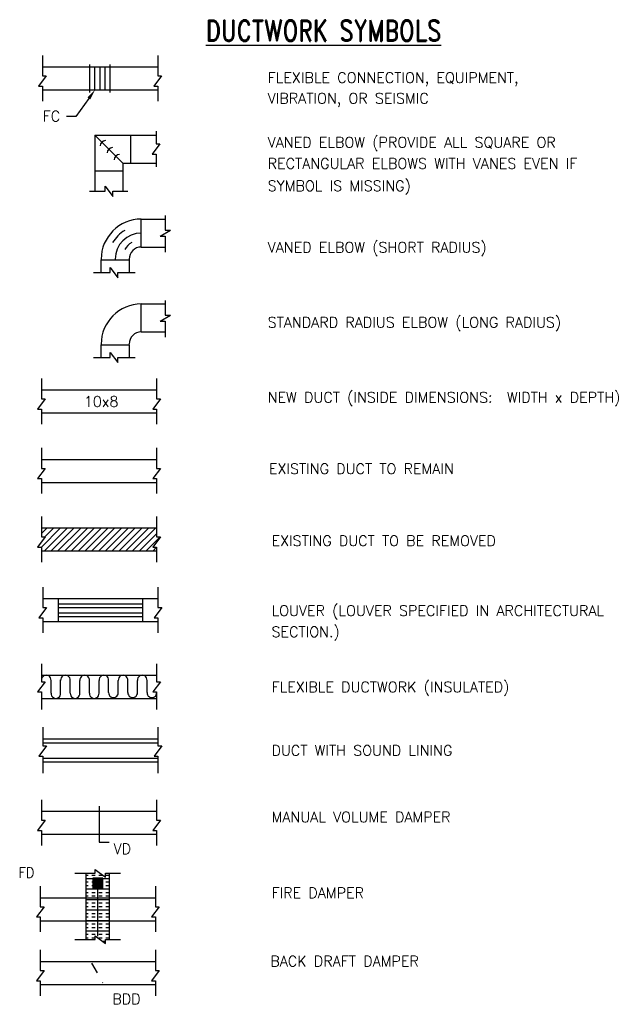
# Model space of a CAD drawing. Header units: inches. Extents: x 1.23 to 6.45, y -9 to -0.18.
import ezdxf
from ezdxf.enums import TextEntityAlignment as Align

# ---------------------------------------------------------------- set-up
doc = ezdxf.new("R2010")
doc.units = ezdxf.units.IN
doc.header["$LTSCALE"] = 0.25
doc.header["$MEASUREMENT"] = 0
doc.linetypes.add('HIDDEN2', pattern=[0.1875, 0.125, -0.0625])
for name, color, linetype in [('M-DETL-HEVY', 5, 'Continuous'), ('M-DETL-HID', 1, 'HIDDEN2'), ('M-DETL-MEDM', 4, 'Continuous'), ('M-DETL-PATT', 8, 'Continuous'), ('M-DETL-TEXT', 2, 'Continuous'), ('M-DETL-THIN', 2, 'Continuous'), ('M-DETL-XTHN', 1, 'Continuous')]:
    doc.layers.add(name, color=color, linetype=linetype)
doc.styles.add('ROMAND', font='romand.shx', dxfattribs={"width": 0.8})
doc.styles.add('Romans', font='romans.shx')

msp = doc.modelspace()

# ---------------------------------------------------------------- hatches: boundary and pattern name
at = {"layer": 'M-DETL-XTHN'}
h = msp.add_hatch(dxfattribs=at)
h.set_pattern_fill('INSUL', color=256, scale=0.25, style=0)
h.set_pattern_definition([(0, (0, -0.1875), (0, 0.09375), []), (0, (0, -0.15625), (0, 0.09375), [0.03125, -0.03125]), (0, (0, -0.125), (0, 0.09375), [0.03125, -0.03125])])
h.paths.add_polyline_path([(1.975, -7.9638), (1.9291, -7.9638), (1.9291, -8.0471), (2.0323, -8.0471), (2.0323, -7.8279), (1.9979, -7.8279), (1.9979, -7.8623), (1.9062, -7.7935), (1.9062, -7.8279), (1.826, -7.8279), (1.826, -7.9034), (1.8833, -7.918), (1.8833, -7.8721), (1.975, -7.8721)])
h.paths.add_polyline_path([(1.826, -8.0471), (1.9291, -8.0471), (1.9291, -7.9638), (1.8833, -7.9638), (1.8833, -7.918), (1.826, -7.9034)], flags=17)
h.paths.add_polyline_path([(1.826, -8.2534), (1.9291, -8.2534), (1.9291, -8.0471), (1.826, -8.0471)])
h.paths.add_polyline_path([(1.9291, -8.2534), (2.0323, -8.2534), (2.0323, -8.0471), (1.9291, -8.0471)])
h.paths.add_polyline_path([(2.0323, -8.2534), (1.826, -8.2534), (1.826, -8.4216), (1.9062, -8.4216), (1.9062, -8.3873), (1.9979, -8.456), (1.9979, -8.4216), (2.0323, -8.4216)])

# ---------------------------------------------------------------- linework, layer by layer
at = {"layer": 'M-DETL-HEVY'}
for p, q in [((1.4337, -0.6069), (1.8577, -0.6069)), ((2.041, -0.6069), (2.465, -0.6069)), ((1.4337, -0.8132), (1.8577, -0.8132)), ((2.041, -0.8132), (2.465, -0.8132)), ((1.9009, -1.2186), (2.4509, -1.2186)), ((1.9009, -1.2186), (1.9009, -1.7207)), ((2.2218, -1.2186), (2.2218, -1.4686)), ((2.153, -1.4686), (2.4509, -1.4686)), ((2.153, -1.4686), (2.153, -1.7207)), ((1.9009, -1.5373), (2.153, -1.5373)), ((2.3185, -1.9698), (2.5324, -1.9698)), ((2.3185, -2.2198), (2.3185, -1.9698)), ((2.3185, -2.2198), (2.5324, -2.2198)), ((1.957, -2.3344), (1.957, -2.449)), ((1.957, -2.3344), (2.2091, -2.3344)), ((2.2091, -2.3292), (2.2091, -2.449)), ((2.3185, -2.9801), (2.3185, -2.7301)), ((2.3185, -2.7301), (2.5324, -2.7301)), ((2.3185, -2.9801), (2.5324, -2.9801)), ((1.957, -3.0947), (1.957, -3.2092)), ((1.957, -3.0947), (2.2091, -3.0947)), ((2.2091, -3.0947), (2.2091, -3.2092)), ((1.4245, -3.4991), (2.4558, -3.4991)), ((1.4245, -3.7054), (2.4558, -3.7054)), ((1.4356, -5.3685), (2.4668, -5.3685)), ((1.4356, -5.5748), (2.4668, -5.5748)), ((1.4245, -6.0554), (2.4558, -6.0554)), ((1.4245, -6.2616), (2.4558, -6.2616)), ((1.4356, -6.6242), (2.4668, -6.6242)), ((1.4356, -6.8305), (2.4668, -6.8305)), ((1.9402, -7.2274), (1.9402, -7.5482)), ((1.4245, -7.2732), (2.4558, -7.2732)), ((1.4245, -7.4794), (2.4558, -7.4794)), ((1.9402, -7.5482), (2.0318, -7.5482)), ((1.826, -8.4216), (1.826, -7.8279)), ((2.0323, -8.4216), (2.0323, -7.8279)), ((1.4135, -8.0471), (2.4448, -8.0471)), ((1.4135, -8.2534), (2.4448, -8.2534)), ((1.4135, -8.6184), (2.4448, -8.6184)), ((1.4135, -8.8247), (2.4448, -8.8247))]:
    msp.add_line(p, q, dxfattribs=at)
for centre, radius in [((2.3185, -2.3292), 0.3594), ((2.3185, -2.3292), 0.1094), ((2.3185, -3.0895), 0.3594), ((2.3185, -3.0895), 0.1094)]:
    msp.add_arc(centre, radius, 90, 180, dxfattribs=at)
at = {"layer": 'M-DETL-HID', "ltscale": 0.6}
msp.add_line((1.872, -8.6341), (1.973, -8.8091), dxfattribs=at)
at = {"layer": 'M-DETL-MEDM'}
for p, q in [((1.8577, -0.8361), (1.8577, -0.584)), ((1.8577, -0.6069), (2.041, -0.6069)), ((1.9035, -0.8132), (1.9035, -0.6069)), ((1.9494, -0.8132), (1.9494, -0.6069)), ((1.9952, -0.8132), (1.9952, -0.6069)), ((2.041, -0.8361), (2.041, -0.584)), ((1.8577, -0.8132), (2.041, -0.8132)), ((1.5731, -5.3685), (1.5731, -5.5748)), ((2.3293, -5.3685), (2.3293, -5.5748)), ((1.5731, -5.4144), (2.3293, -5.4144)), ((1.5731, -5.529), (2.3293, -5.529)), ((1.5105, -6.216), (1.5105, -6.1012)), ((1.5964, -6.2158), (1.5964, -6.0957)), ((1.6823, -6.2158), (1.6823, -6.0957)), ((1.7683, -6.216), (1.7683, -6.1012)), ((1.8542, -6.216), (1.8542, -6.1012)), ((1.9402, -6.216), (1.9402, -6.1012)), ((2.0261, -6.2088), (2.0261, -6.1012)), ((2.112, -6.2088), (2.112, -6.1012)), ((2.198, -6.2088), (2.198, -6.1012)), ((2.2839, -6.2088), (2.2839, -6.1012)), ((2.3698, -6.2088), (2.3698, -6.1012))]:
    msp.add_line(p, q, dxfattribs=at)
msp.add_lwpolyline([(1.975, -7.9638), (1.975, -7.8721), (1.8833, -7.8721), (1.8833, -7.9638)], close=True, dxfattribs=at)
for centre, start, end in [((1.4675, -6.0984), 356.30478, 183.69522), ((1.6394, -6.0984), 356.30478, 183.69522), ((1.8112, -6.0984), 356.30478, 183.69522), ((1.9831, -6.0984), 356.30478, 183.69522), ((2.155, -6.0984), 356.30478, 183.69522), ((2.3269, -6.0984), 356.30478, 183.69522), ((1.5534, -6.2186), 176.30478, 3.69522), ((1.7253, -6.2186), 176.30478, 3.69522), ((1.8972, -6.2186), 176.30478, 3.69522), ((2.0691, -6.2116), 176.30478, 3.69522), ((2.2409, -6.2116), 176.30478, 3.69522), ((2.4128, -6.2116), 176.30478, 3.69522)]:
    msp.add_arc(centre, 0.0431, start, end, dxfattribs=at)
msp.add_solid([(1.8833, -7.9638), (1.8833, -7.8721), (1.975, -7.9638), (1.975, -7.8721)], dxfattribs=at)
at = {"layer": 'M-DETL-PATT'}
for p, q in [((1.4245, -4.9068), (1.5964, -4.7349)), ((1.4509, -4.9411), (1.6571, -4.7349)), ((1.4554, -4.8151), (1.5356, -4.7349)), ((1.5117, -4.9411), (1.7179, -4.7349)), ((1.5724, -4.9411), (1.7787, -4.7349)), ((1.6332, -4.9411), (1.8394, -4.7349)), ((1.694, -4.9411), (1.9002, -4.7349)), ((1.7547, -4.9411), (1.961, -4.7349)), ((1.8155, -4.9411), (2.0218, -4.7349)), ((1.8763, -4.9411), (2.0825, -4.7349)), ((1.937, -4.9411), (2.1433, -4.7349)), ((1.9978, -4.9411), (2.2041, -4.7349)), ((2.0586, -4.9411), (2.2648, -4.7349)), ((2.1193, -4.9411), (2.3256, -4.7349)), ((2.1801, -4.9411), (2.3864, -4.7349)), ((2.2409, -4.9411), (2.4471, -4.7349)), ((2.3016, -4.9411), (2.4558, -4.787)), ((2.3624, -4.9411), (2.4884, -4.8151))]:
    msp.add_line(p, q, dxfattribs=at)
at = {"layer": 'M-DETL-TEXT'}
for p, q in [((1.4337, -0.5038), (1.4337, -0.6871)), ((2.465, -0.5038), (2.465, -0.6871)), ((1.4681, -0.6871), (1.3994, -0.7788)), ((1.4337, -0.6871), (1.4681, -0.6871)), ((2.4994, -0.6871), (2.4306, -0.7788)), ((2.465, -0.6871), (2.4994, -0.6871)), ((1.3994, -0.7788), (1.4337, -0.7788)), ((1.4337, -0.7788), (1.4337, -0.9136)), ((2.4306, -0.7788), (2.465, -0.7788)), ((2.465, -0.7788), (2.465, -0.9136)), ((2.4509, -1.1832), (2.4509, -1.2972)), ((2.4853, -1.2972), (2.4166, -1.3889)), ((2.4509, -1.2972), (2.4853, -1.2972)), ((2.4166, -1.3889), (2.4509, -1.3889)), ((2.4509, -1.3889), (2.4509, -1.5024)), ((1.9959, -1.7207), (1.9959, -1.6748)), ((1.9959, -1.6748), (2.0647, -1.7665)), ((1.8551, -1.7207), (1.9959, -1.7207)), ((2.0647, -1.7665), (2.0647, -1.7207)), ((2.0647, -1.7207), (2.1989, -1.7207)), ((2.5324, -1.9384), (2.5324, -2.0692)), ((2.4866, -2.1227), (2.5783, -2.0692)), ((2.5324, -2.0692), (2.5783, -2.0692)), ((2.4866, -2.1227), (2.5324, -2.1227)), ((2.5324, -2.1227), (2.5324, -2.2657)), ((1.889, -2.449), (2.0382, -2.449)), ((2.0382, -2.449), (2.0382, -2.4031)), ((2.0382, -2.4031), (2.1069, -2.4948)), ((2.1069, -2.4948), (2.1069, -2.449)), ((2.1069, -2.449), (2.2638, -2.449)), ((2.5324, -2.6987), (2.5324, -2.8295)), ((2.4866, -2.883), (2.5783, -2.8295)), ((2.4866, -2.883), (2.5324, -2.883)), ((2.5324, -2.8295), (2.5783, -2.8295)), ((2.5324, -2.883), (2.5324, -3.026)), ((2.0382, -3.1634), (2.1069, -3.2551)), ((2.0382, -3.2092), (2.0382, -3.1634)), ((1.889, -3.2092), (2.0382, -3.2092)), ((2.1069, -3.2092), (2.2638, -3.2092)), ((2.1069, -3.2551), (2.1069, -3.2092)), ((1.4245, -3.396), (1.4245, -3.5794)), ((2.4558, -3.396), (2.4558, -3.5794)), ((1.4589, -3.5794), (1.3902, -3.671)), ((1.4245, -3.5794), (1.4589, -3.5794)), ((2.4902, -3.5794), (2.4214, -3.671)), ((2.4558, -3.5794), (2.4902, -3.5794)), ((1.3902, -3.671), (1.4245, -3.671)), ((1.4245, -3.671), (1.4245, -3.8058)), ((2.4214, -3.671), (2.4558, -3.671)), ((2.4558, -3.671), (2.4558, -3.8058)), ((1.4245, -4.0187), (1.4245, -4.202)), ((2.4558, -4.0187), (2.4558, -4.202)), ((1.4589, -4.202), (1.3902, -4.2937)), ((1.4245, -4.202), (1.4589, -4.202)), ((2.4902, -4.202), (2.4214, -4.2937)), ((2.4558, -4.202), (2.4902, -4.202)), ((1.3902, -4.2937), (1.4245, -4.2937)), ((1.4245, -4.2937), (1.4245, -4.4284)), ((2.4214, -4.2937), (2.4558, -4.2937)), ((2.4558, -4.2937), (2.4558, -4.4284)), ((1.4245, -4.6318), (1.4245, -4.8151)), ((2.4558, -4.6318), (2.4558, -4.8151)), ((1.4245, -4.7852), (1.4748, -4.7349)), ((1.4589, -4.8151), (1.3902, -4.9068)), ((1.4245, -4.8151), (1.4589, -4.8151)), ((2.4902, -4.8151), (2.4214, -4.9068)), ((2.4558, -4.8151), (2.4902, -4.8151)), ((1.3902, -4.9068), (1.4245, -4.9068)), ((1.4245, -4.9068), (1.4245, -5.0415)), ((2.4214, -4.9068), (2.4558, -4.9068)), ((2.4232, -4.9411), (2.4558, -4.9085)), ((2.4558, -4.9068), (2.4558, -5.0415)), ((1.4356, -5.2654), (1.4356, -5.4488)), ((2.4668, -5.2654), (2.4668, -5.4488)), ((1.4699, -5.4488), (1.4012, -5.5404)), ((1.4356, -5.4488), (1.4699, -5.4488)), ((2.5012, -5.4488), (2.4324, -5.5404)), ((2.4668, -5.4488), (2.5012, -5.4488)), ((1.4012, -5.5404), (1.4356, -5.5404)), ((1.4356, -5.5404), (1.4356, -5.6752)), ((2.4324, -5.5404), (2.4668, -5.5404)), ((2.4668, -5.5404), (2.4668, -5.6752)), ((1.4245, -5.9523), (1.4245, -6.1127)), ((2.4558, -5.9523), (2.4558, -6.1127)), ((1.4589, -6.1127), (1.3902, -6.2044)), ((1.4245, -6.1127), (1.4589, -6.1127)), ((2.4902, -6.1127), (2.4214, -6.2044)), ((2.4558, -6.1127), (2.4902, -6.1127)), ((1.3902, -6.2044), (1.4245, -6.2044)), ((1.4245, -6.2044), (1.4245, -6.362)), ((2.4214, -6.2044), (2.4558, -6.2044)), ((2.4558, -6.2044), (2.4558, -6.362)), ((1.4356, -6.5211), (1.4356, -6.6866)), ((2.4668, -6.5211), (2.4668, -6.6866)), ((1.4699, -6.6866), (1.4012, -6.7783)), ((1.4356, -6.6866), (1.4699, -6.6866)), ((2.5012, -6.6866), (2.4324, -6.7783)), ((2.4668, -6.6866), (2.5012, -6.6866)), ((1.4012, -6.7783), (1.4356, -6.7783)), ((1.4356, -6.7783), (1.4356, -6.9309)), ((2.4324, -6.7783), (2.4668, -6.7783)), ((2.4668, -6.7783), (2.4668, -6.9309)), ((1.4245, -7.1701), (1.4245, -7.3534)), ((2.4558, -7.1701), (2.4558, -7.3534)), ((1.4589, -7.3534), (1.3902, -7.4451)), ((1.4245, -7.3534), (1.4589, -7.3534)), ((2.4902, -7.3534), (2.4214, -7.4451)), ((2.4558, -7.3534), (2.4902, -7.3534)), ((1.3902, -7.4451), (1.4245, -7.4451)), ((1.4245, -7.4451), (1.4245, -7.5798)), ((2.4214, -7.4451), (2.4558, -7.4451)), ((2.4558, -7.4451), (2.4558, -7.5798)), ((1.7229, -7.8279), (1.9062, -7.8279)), ((1.9062, -7.7935), (1.9979, -7.8623)), ((1.9062, -7.8279), (1.9062, -7.7935)), ((1.9979, -7.8279), (2.1326, -7.8279)), ((1.9979, -7.8623), (1.9979, -7.8279)), ((1.4135, -7.944), (1.4135, -8.1274)), ((2.4448, -7.944), (2.4448, -8.1274)), ((1.4479, -8.1274), (1.3791, -8.219)), ((1.4135, -8.1274), (1.4479, -8.1274)), ((2.4791, -8.1274), (2.4104, -8.219)), ((2.4448, -8.1274), (2.4791, -8.1274)), ((1.3791, -8.219), (1.4135, -8.219)), ((1.4135, -8.219), (1.4135, -8.3538)), ((2.4104, -8.219), (2.4448, -8.219)), ((2.4448, -8.219), (2.4448, -8.3538)), ((1.7229, -8.4216), (1.9062, -8.4216)), ((1.9062, -8.4216), (1.9062, -8.3873)), ((1.9062, -8.3873), (1.9979, -8.456)), ((1.9979, -8.456), (1.9979, -8.4216)), ((1.9979, -8.4216), (2.1326, -8.4216)), ((1.4135, -8.5153), (1.4135, -8.6986)), ((2.4448, -8.5153), (2.4448, -8.6986)), ((1.4479, -8.6986), (1.3791, -8.7903)), ((1.4135, -8.6986), (1.4479, -8.6986)), ((2.4791, -8.6986), (2.4104, -8.7903)), ((2.4448, -8.6986), (2.4791, -8.6986)), ((1.3791, -8.7903), (1.4135, -8.7903)), ((1.4135, -8.7903), (1.4135, -8.9251)), ((2.4104, -8.7903), (2.4448, -8.7903)), ((2.4448, -8.7903), (2.4448, -8.9251))]:
    msp.add_line(p, q, dxfattribs=at)
at = {"layer": 'M-DETL-TEXT', "ltscale": 0.75}
for p, q in [((1.8486, -0.8891), (1.7319, -1.0504)), ((1.7319, -1.0504), (1.6491, -1.0504))]:
    msp.add_line(p, q, dxfattribs=at)
at = {"layer": 'M-DETL-TEXT'}
msp.add_lwpolyline([(1.8833, -7.918, 0, 0.0313, 0), (1.8022, -7.8974, 0, 0, 0), (1.5093, -7.822, 0, 0, 0), (1.4232, -7.822, 0, 0, 0)], format="xyseb", dxfattribs=at)
at = {"layer": 'M-DETL-TEXT', "ltscale": 0.75}
msp.add_solid([(1.8359, -0.88), (1.8612, -0.8983), (1.9035, -0.8132)], dxfattribs=at)
at = {"layer": 'M-DETL-THIN'}
for p, q in [((1.9009, -1.2186), (2.153, -1.4686)), ((1.4245, -4.1218), (2.4558, -4.1218)), ((1.4245, -4.328), (2.4558, -4.328)), ((1.4245, -4.7349), (2.4558, -4.7349)), ((1.4245, -4.9411), (2.4558, -4.9411)), ((1.5731, -5.4488), (2.3293, -5.4488)), ((1.5731, -5.4946), (2.3293, -5.4946)), ((1.4356, -6.6586), (2.4668, -6.6586)), ((1.4356, -6.7961), (2.4668, -6.7961)), ((1.9291, -8.3909), (1.9291, -7.9638))]:
    msp.add_line(p, q, dxfattribs=at)
for radius, start, end in [(0.2969, 120, 150), (0.2344, 90, 180), (0.1719, 120, 150)]:
    msp.add_arc((2.3185, -2.3292), radius, start, end, dxfattribs=at)
at = {"layer": 'M-DETL-XTHN'}
for centre in [(1.9976, -1.3142), (2.0601, -1.3767), (2.1229, -1.439)]:
    msp.add_arc(centre, 0.0469, 90, 180, dxfattribs=at)

# ---------------------------------------------------------------- texts
at = {"layer": 'M-DETL-TEXT', "style": 'ROMAND', "width": 0.8}
msp.add_text('%%UDUCTWORK SYMBOLS', height=0.1875, dxfattribs=at).set_placement((3.9499, -0.375), align=Align.CENTER)
at = {"layer": 'M-DETL-TEXT', "style": 'Romans'}
for s, p in [('FLEXIBLE CONNECTION, EQUIPMENT,', (3.4499, -0.75)), ('VIBRATION, OR SEISMIC', (3.4499, -0.9353)), ('FC', (1.4352, -1.0944)), ('VANED ELBOW (PROVIDE ALL SQUARE OR', (3.4499, -1.3297)), ('RECTANGULAR ELBOWS WITH VANES EVEN IF', (3.4499, -1.5188)), ('SYMBOL IS MISSING)', (3.4499, -1.7185)), ('VANED ELBOW (SHORT RADIUS)', (3.4499, -2.2696)), ('STANDARD RADIUS ELBOW (LONG RADIUS)', (3.4499, -2.9411)), ('NEW DUCT (INSIDE DIMENSIONS:  WIDTH x DEPTH)', (3.4499, -3.6134)), ('10x8', (1.8044, -3.6505)), ('EXISTING DUCT TO REMAIN', (3.4609, -4.2525)), ('EXISTING DUCT TO BE REMOVED', (3.4846, -4.8972)), ('LOUVER (LOUVER SPECIFIED IN ARCHITECTURAL ', (3.4846, -5.5239)), ('SECTION.)', (3.4846, -5.713)), ('FLEXIBLE DUCTWORK (INSULATED)', (3.4846, -6.207)), ('DUCT WITH SOUND LINING', (3.4846, -6.7749)), ('MANUAL VOLUME DAMPER', (3.4846, -7.3708)), ('VD', (2.0702, -7.6564)), ('FIRE DAMPER', (3.4846, -8.05)), ('BACK DRAFT DAMPER', (3.4735, -8.6616)), ('BDD', (2.0591, -9.0016))]:
    msp.add_text(s, height=0.09375, dxfattribs=at).set_placement(p)
at = {"layer": 'M-DETL-TEXT', "style": 'Romans', "width": 0.9}
msp.add_text('FD', height=0.09375, dxfattribs=at).set_placement((1.3607, -7.822), align=Align.MIDDLE_RIGHT)

doc.saveas('drawing.dxf')
